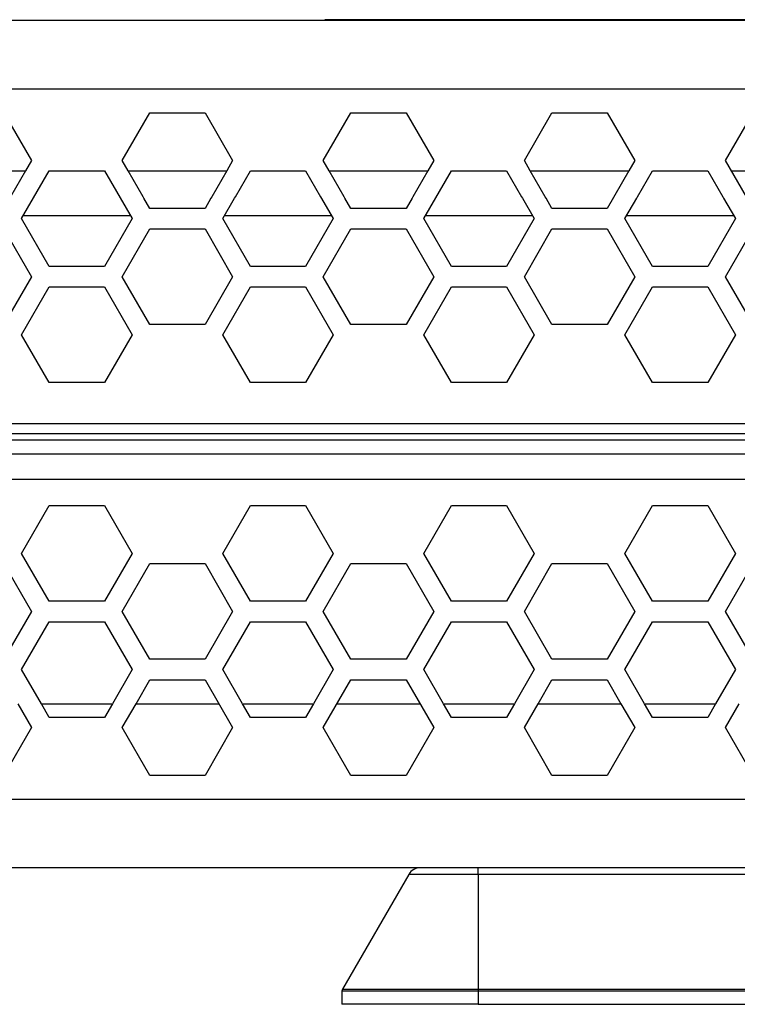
# Model space of a CAD drawing. Header units: millimetres. Extents: x -286 to 97, y 76 to 166.
# Tile 3 of 7: x -172 to -120, y 82 to 154. Entities that reach past the tile are written whole.
import ezdxf

# ---------------------------------------------------------------- set-up
doc = ezdxf.new("R2010")
doc.units = ezdxf.units.MM

# ---------------------------------------------------------------- blocks, each defined once
blk = doc.blocks.new('Netzteil-HLG-240-24__19', base_point=(-237.841, 103.721))
at = {"color": 7, "linetype": 'Continuous'}
for p, q in [((-178.948, 142.721), (-171.731, 142.721)), ((-169.999, 142.721), (-165.957, 142.721)), ((-164.225, 142.721), (-157.008, 142.721)), ((-155.276, 142.721), (-151.235, 142.721)), ((-149.503, 142.721), (-142.286, 142.721)), ((-140.554, 142.721), (-136.512, 142.721)), ((-134.78, 142.721), (-127.563, 142.721)), ((-125.831, 142.721), (-121.79, 142.721)), ((-120.058, 142.721), (-112.841, 142.721)), ((-170.576, 103.721), (-165.38, 103.721)), ((-163.648, 103.721), (-157.586, 103.721)), ((-155.854, 103.721), (-150.658, 103.721)), ((-148.925, 103.721), (-142.863, 103.721)), ((-141.131, 103.721), (-135.935, 103.721)), ((-134.203, 103.721), (-128.141, 103.721)), ((-126.409, 103.721), (-121.213, 103.721))]:
    blk.add_line(p, q, dxfattribs=at)
at = {"color": 1, "linetype": 'Continuous'}
for p, q in [((-164.052, 139.421), (-171.904, 139.421)), ((-149.33, 139.421), (-157.182, 139.421)), ((-134.607, 139.421), (-142.459, 139.421)), ((-119.885, 139.421), (-127.737, 139.421))]:
    blk.add_line(p, q, dxfattribs=at)
blk = doc.blocks.new('Gehaeuseschale-oben-L5_0007875-schwarz__20', base_point=(-254.088, 121.972))
at = {"color": 7, "linetype": 'Continuous'}
for p, q in [((-169.999, 153.721), (-173.319, 153.721)), ((-165.957, 153.721), (-169.999, 153.721)), ((-162.638, 153.721), (-165.957, 153.721)), ((-158.596, 153.721), (-162.638, 153.721)), ((-155.276, 153.721), (-158.596, 153.721)), ((-151.235, 153.721), (-155.276, 153.721)), ((-147.915, 153.721), (-151.235, 153.721)), ((-143.874, 153.721), (-147.915, 153.721)), ((-140.554, 153.721), (-143.874, 153.721)), ((-136.512, 153.721), (-140.554, 153.721)), ((-133.193, 153.721), (-136.512, 153.721)), ((-129.151, 153.721), (-133.193, 153.721)), ((-125.831, 153.721), (-129.151, 153.721)), ((-121.79, 153.721), (-125.831, 153.721)), ((-118.47, 153.721), (-121.79, 153.721)), ((-173.319, 146.971), (-171.298, 143.471)), ((-164.658, 143.471), (-162.638, 146.971)), ((-162.638, 146.971), (-158.596, 146.971)), ((-158.596, 146.971), (-156.575, 143.471)), ((-149.936, 143.471), (-147.915, 146.971)), ((-147.915, 146.971), (-143.874, 146.971)), ((-143.874, 146.971), (-141.853, 143.471)), ((-135.213, 143.471), (-133.193, 146.971)), ((-133.193, 146.971), (-129.151, 146.971)), ((-129.151, 146.971), (-127.13, 143.471)), ((-120.491, 143.471), (-118.47, 146.971)), ((-171.298, 143.471), (-171.731, 142.721)), ((-164.225, 142.721), (-164.658, 143.471)), ((-156.575, 143.471), (-157.008, 142.721)), ((-149.503, 142.721), (-149.936, 143.471)), ((-141.853, 143.471), (-142.286, 142.721)), ((-134.78, 142.721), (-135.213, 143.471)), ((-127.13, 143.471), (-127.563, 142.721)), ((-118.961, 140.821), (-120.491, 143.471)), ((-171.731, 142.721), (-172.828, 140.821)), ((-172.019, 139.221), (-169.999, 142.721)), ((-169.999, 142.721), (-165.957, 142.721)), ((-165.957, 142.721), (-163.937, 139.221)), ((-163.128, 140.821), (-164.225, 142.721)), ((-157.008, 142.721), (-158.105, 140.821)), ((-156.373, 140.821), (-155.276, 142.721)), ((-155.276, 142.721), (-151.235, 142.721)), ((-151.235, 142.721), (-150.138, 140.821)), ((-148.406, 140.821), (-149.503, 142.721)), ((-142.286, 142.721), (-143.383, 140.821)), ((-142.575, 139.221), (-140.554, 142.721)), ((-140.554, 142.721), (-136.512, 142.721)), ((-136.512, 142.721), (-135.415, 140.821)), ((-133.683, 140.821), (-134.78, 142.721)), ((-127.563, 142.721), (-129.151, 139.971)), ((-126.928, 140.821), (-125.831, 142.721)), ((-125.831, 142.721), (-121.79, 142.721)), ((-121.79, 142.721), (-120.693, 140.821)), ((-163.071, 140.721), (-163.128, 140.821)), ((-162.638, 139.971), (-163.071, 140.721)), ((-158.163, 140.721), (-158.596, 139.971)), ((-158.105, 140.821), (-158.163, 140.721)), ((-157.297, 139.221), (-156.431, 140.721)), ((-156.431, 140.721), (-156.373, 140.821)), ((-150.138, 140.821), (-149.214, 139.221)), ((-148.348, 140.721), (-148.406, 140.821)), ((-147.915, 139.971), (-148.348, 140.721)), ((-143.441, 140.721), (-143.874, 139.971)), ((-143.383, 140.821), (-143.441, 140.721)), ((-135.415, 140.821), (-135.358, 140.721)), ((-135.358, 140.721), (-134.492, 139.221)), ((-133.626, 140.721), (-133.683, 140.821)), ((-133.193, 139.971), (-133.626, 140.721)), ((-127.852, 139.221), (-126.986, 140.721)), ((-126.986, 140.721), (-126.928, 140.821)), ((-120.693, 140.821), (-120.635, 140.721)), ((-120.635, 140.721), (-119.769, 139.221)), ((-158.596, 139.971), (-162.638, 139.971)), ((-143.874, 139.971), (-147.915, 139.971)), ((-129.151, 139.971), (-133.193, 139.971)), ((-169.999, 135.721), (-172.019, 139.221)), ((-163.937, 139.221), (-165.957, 135.721)), ((-155.276, 135.721), (-157.297, 139.221)), ((-149.214, 139.221), (-151.235, 135.721)), ((-140.554, 135.721), (-142.575, 139.221)), ((-134.492, 139.221), (-136.512, 135.721)), ((-125.831, 135.721), (-127.852, 139.221)), ((-119.769, 139.221), (-121.79, 135.721)), ((-173.319, 138.471), (-171.298, 134.971)), ((-164.658, 134.971), (-162.638, 138.471)), ((-162.638, 138.471), (-158.596, 138.471)), ((-158.596, 138.471), (-156.575, 134.971)), ((-149.936, 134.971), (-147.915, 138.471)), ((-147.915, 138.471), (-143.874, 138.471)), ((-143.874, 138.471), (-141.853, 134.971)), ((-135.213, 134.971), (-133.193, 138.471)), ((-133.193, 138.471), (-129.151, 138.471)), ((-129.151, 138.471), (-127.13, 134.971)), ((-120.491, 134.971), (-118.47, 138.471)), ((-165.957, 135.721), (-169.999, 135.721)), ((-151.235, 135.721), (-155.276, 135.721)), ((-136.512, 135.721), (-140.554, 135.721)), ((-121.79, 135.721), (-125.831, 135.721)), ((-171.298, 134.971), (-173.319, 131.471)), ((-162.638, 131.471), (-164.658, 134.971)), ((-156.575, 134.971), (-158.596, 131.471)), ((-147.915, 131.471), (-149.936, 134.971)), ((-141.853, 134.971), (-143.874, 131.471)), ((-133.193, 131.471), (-135.213, 134.971)), ((-127.13, 134.971), (-129.151, 131.471)), ((-118.47, 131.471), (-120.491, 134.971)), ((-172.019, 130.721), (-169.999, 134.221)), ((-169.999, 134.221), (-165.957, 134.221)), ((-165.957, 134.221), (-163.937, 130.721)), ((-157.297, 130.721), (-155.276, 134.221)), ((-155.276, 134.221), (-151.235, 134.221)), ((-151.235, 134.221), (-149.214, 130.721)), ((-142.575, 130.721), (-140.554, 134.221)), ((-140.554, 134.221), (-136.512, 134.221)), ((-136.512, 134.221), (-134.492, 130.721)), ((-127.852, 130.721), (-125.831, 134.221)), ((-125.831, 134.221), (-121.79, 134.221)), ((-121.79, 134.221), (-119.769, 130.721)), ((-158.596, 131.471), (-162.638, 131.471)), ((-143.874, 131.471), (-147.915, 131.471)), ((-129.151, 131.471), (-133.193, 131.471)), ((-169.999, 127.221), (-172.019, 130.721)), ((-163.937, 130.721), (-165.957, 127.221)), ((-155.276, 127.221), (-157.297, 130.721)), ((-149.214, 130.721), (-151.235, 127.221)), ((-140.554, 127.221), (-142.575, 130.721)), ((-134.492, 130.721), (-136.512, 127.221)), ((-125.831, 127.221), (-127.852, 130.721)), ((-119.769, 130.721), (-121.79, 127.221)), ((-165.957, 127.221), (-169.999, 127.221)), ((-151.235, 127.221), (-155.276, 127.221)), ((-136.512, 127.221), (-140.554, 127.221)), ((-121.79, 127.221), (-125.831, 127.221)), ((-254.088, 124.221), (35.912, 124.221))]:
    blk.add_line(p, q, dxfattribs=at)
at = {"color": 1, "linetype": 'Continuous'}
for p, q in [((-254.088, 148.721), (35.912, 148.721)), ((35.912, 121.972), (-254.088, 121.972))]:
    blk.add_line(p, q, dxfattribs=at)
blk = doc.blocks.new('Gehaeuseschale-oben__21', base_point=(-254.088, 121.972))
at = {"color": 7, "linetype": 'Continuous'}
for p, q in [((-169.999, 153.721), (-173.319, 153.721)), ((-165.957, 153.721), (-169.999, 153.721)), ((-162.638, 153.721), (-165.957, 153.721)), ((-158.596, 153.721), (-162.638, 153.721)), ((-155.276, 153.721), (-158.596, 153.721)), ((-151.235, 153.721), (-155.276, 153.721)), ((-147.915, 153.721), (-151.235, 153.721)), ((-143.874, 153.721), (-147.915, 153.721)), ((-140.554, 153.721), (-143.874, 153.721)), ((-136.512, 153.721), (-140.554, 153.721)), ((-133.193, 153.721), (-136.512, 153.721)), ((-129.151, 153.721), (-133.193, 153.721)), ((-125.831, 153.721), (-129.151, 153.721)), ((-121.79, 153.721), (-125.831, 153.721)), ((-118.47, 153.721), (-121.79, 153.721)), ((-173.319, 146.971), (-171.298, 143.471)), ((-164.658, 143.471), (-162.638, 146.971)), ((-162.638, 146.971), (-158.596, 146.971)), ((-158.596, 146.971), (-156.575, 143.471)), ((-149.936, 143.471), (-147.915, 146.971)), ((-147.915, 146.971), (-143.874, 146.971)), ((-143.874, 146.971), (-141.853, 143.471)), ((-135.213, 143.471), (-133.193, 146.971)), ((-133.193, 146.971), (-129.151, 146.971)), ((-129.151, 146.971), (-127.13, 143.471)), ((-120.491, 143.471), (-118.47, 146.971)), ((-171.298, 143.471), (-171.731, 142.721)), ((-164.225, 142.721), (-164.658, 143.471)), ((-156.575, 143.471), (-157.008, 142.721)), ((-149.503, 142.721), (-149.936, 143.471)), ((-141.853, 143.471), (-142.286, 142.721)), ((-134.78, 142.721), (-135.213, 143.471)), ((-127.13, 143.471), (-127.563, 142.721)), ((-118.961, 140.821), (-120.491, 143.471)), ((-171.731, 142.721), (-172.828, 140.821)), ((-172.019, 139.221), (-169.999, 142.721)), ((-169.999, 142.721), (-165.957, 142.721)), ((-165.957, 142.721), (-163.937, 139.221)), ((-163.128, 140.821), (-164.225, 142.721)), ((-157.008, 142.721), (-158.105, 140.821)), ((-156.373, 140.821), (-155.276, 142.721)), ((-155.276, 142.721), (-151.235, 142.721)), ((-151.235, 142.721), (-150.138, 140.821)), ((-148.406, 140.821), (-149.503, 142.721)), ((-142.286, 142.721), (-143.383, 140.821)), ((-142.575, 139.221), (-140.554, 142.721)), ((-140.554, 142.721), (-136.512, 142.721)), ((-136.512, 142.721), (-135.415, 140.821)), ((-133.683, 140.821), (-134.78, 142.721)), ((-127.563, 142.721), (-129.151, 139.971)), ((-126.928, 140.821), (-125.831, 142.721)), ((-125.831, 142.721), (-121.79, 142.721)), ((-121.79, 142.721), (-120.693, 140.821)), ((-163.071, 140.721), (-163.128, 140.821)), ((-162.638, 139.971), (-163.071, 140.721)), ((-158.163, 140.721), (-158.596, 139.971)), ((-158.105, 140.821), (-158.163, 140.721)), ((-157.297, 139.221), (-156.431, 140.721)), ((-156.431, 140.721), (-156.373, 140.821)), ((-150.138, 140.821), (-149.214, 139.221)), ((-148.348, 140.721), (-148.406, 140.821)), ((-147.915, 139.971), (-148.348, 140.721)), ((-143.441, 140.721), (-143.874, 139.971)), ((-143.383, 140.821), (-143.441, 140.721)), ((-135.415, 140.821), (-135.358, 140.721)), ((-135.358, 140.721), (-134.492, 139.221)), ((-133.626, 140.721), (-133.683, 140.821)), ((-133.193, 139.971), (-133.626, 140.721)), ((-127.852, 139.221), (-126.986, 140.721)), ((-126.986, 140.721), (-126.928, 140.821)), ((-120.693, 140.821), (-120.635, 140.721)), ((-120.635, 140.721), (-119.769, 139.221)), ((-158.596, 139.971), (-162.638, 139.971)), ((-143.874, 139.971), (-147.915, 139.971)), ((-129.151, 139.971), (-133.193, 139.971)), ((-169.999, 135.721), (-172.019, 139.221)), ((-163.937, 139.221), (-165.957, 135.721)), ((-155.276, 135.721), (-157.297, 139.221)), ((-149.214, 139.221), (-151.235, 135.721)), ((-140.554, 135.721), (-142.575, 139.221)), ((-134.492, 139.221), (-136.512, 135.721)), ((-125.831, 135.721), (-127.852, 139.221)), ((-119.769, 139.221), (-121.79, 135.721)), ((-173.319, 138.471), (-171.298, 134.971)), ((-164.658, 134.971), (-162.638, 138.471)), ((-162.638, 138.471), (-158.596, 138.471)), ((-158.596, 138.471), (-156.575, 134.971)), ((-149.936, 134.971), (-147.915, 138.471)), ((-147.915, 138.471), (-143.874, 138.471)), ((-143.874, 138.471), (-141.853, 134.971)), ((-135.213, 134.971), (-133.193, 138.471)), ((-133.193, 138.471), (-129.151, 138.471)), ((-129.151, 138.471), (-127.13, 134.971)), ((-120.491, 134.971), (-118.47, 138.471)), ((-165.957, 135.721), (-169.999, 135.721)), ((-151.235, 135.721), (-155.276, 135.721)), ((-136.512, 135.721), (-140.554, 135.721)), ((-121.79, 135.721), (-125.831, 135.721)), ((-171.298, 134.971), (-173.319, 131.471)), ((-162.638, 131.471), (-164.658, 134.971)), ((-156.575, 134.971), (-158.596, 131.471)), ((-147.915, 131.471), (-149.936, 134.971)), ((-141.853, 134.971), (-143.874, 131.471)), ((-133.193, 131.471), (-135.213, 134.971)), ((-127.13, 134.971), (-129.151, 131.471)), ((-118.47, 131.471), (-120.491, 134.971)), ((-172.019, 130.721), (-169.999, 134.221)), ((-169.999, 134.221), (-165.957, 134.221)), ((-165.957, 134.221), (-163.937, 130.721)), ((-157.297, 130.721), (-155.276, 134.221)), ((-155.276, 134.221), (-151.235, 134.221)), ((-151.235, 134.221), (-149.214, 130.721)), ((-142.575, 130.721), (-140.554, 134.221)), ((-140.554, 134.221), (-136.512, 134.221)), ((-136.512, 134.221), (-134.492, 130.721)), ((-127.852, 130.721), (-125.831, 134.221)), ((-125.831, 134.221), (-121.79, 134.221)), ((-121.79, 134.221), (-119.769, 130.721)), ((-158.596, 131.471), (-162.638, 131.471)), ((-143.874, 131.471), (-147.915, 131.471)), ((-129.151, 131.471), (-133.193, 131.471)), ((-169.999, 127.221), (-172.019, 130.721)), ((-163.937, 130.721), (-165.957, 127.221)), ((-155.276, 127.221), (-157.297, 130.721)), ((-149.214, 130.721), (-151.235, 127.221)), ((-140.554, 127.221), (-142.575, 130.721)), ((-134.492, 130.721), (-136.512, 127.221)), ((-125.831, 127.221), (-127.852, 130.721)), ((-119.769, 130.721), (-121.79, 127.221)), ((-165.957, 127.221), (-169.999, 127.221)), ((-151.235, 127.221), (-155.276, 127.221)), ((-136.512, 127.221), (-140.554, 127.221)), ((-121.79, 127.221), (-125.831, 127.221)), ((-254.088, 124.221), (35.912, 124.221))]:
    blk.add_line(p, q, dxfattribs=at)
at = {"color": 1, "linetype": 'Continuous'}
for p, q in [((-254.088, 148.721), (35.912, 148.721)), ((35.912, 121.972), (-254.088, 121.972))]:
    blk.add_line(p, q, dxfattribs=at)
blk = doc.blocks.new('Gehaeuseschale-unten__22', base_point=(-254.088, 91.721))
at = {"color": 1, "linetype": 'Continuous'}
for p, q in [((35.912, 123.469), (-254.088, 123.469)), ((-254.088, 123.045), (35.912, 123.045)), ((35.912, 121.972), (-254.088, 121.972)), ((-254.088, 120.144), (32.112, 120.157)), ((-16.588, 96.721), (-240.018, 96.721))]:
    blk.add_line(p, q, dxfattribs=at)
at = {"color": 7, "linetype": 'Continuous'}
for p, q in [((-172.019, 114.721), (-169.999, 118.221)), ((-169.999, 118.221), (-165.957, 118.221)), ((-165.957, 118.221), (-163.937, 114.721)), ((-157.297, 114.721), (-155.276, 118.221)), ((-155.276, 118.221), (-151.235, 118.221)), ((-151.235, 118.221), (-149.214, 114.721)), ((-142.575, 114.721), (-140.554, 118.221)), ((-140.554, 118.221), (-136.512, 118.221)), ((-136.512, 118.221), (-134.492, 114.721)), ((-127.852, 114.721), (-125.831, 118.221)), ((-125.831, 118.221), (-121.79, 118.221)), ((-121.79, 118.221), (-119.769, 114.721)), ((-169.999, 111.221), (-172.019, 114.721)), ((-163.937, 114.721), (-165.957, 111.221)), ((-155.276, 111.221), (-157.297, 114.721)), ((-149.214, 114.721), (-151.235, 111.221)), ((-140.554, 111.221), (-142.575, 114.721)), ((-134.492, 114.721), (-136.512, 111.221)), ((-125.831, 111.221), (-127.852, 114.721)), ((-119.769, 114.721), (-121.79, 111.221)), ((-173.319, 113.971), (-171.298, 110.471)), ((-164.658, 110.471), (-162.638, 113.971)), ((-162.638, 113.971), (-158.596, 113.971)), ((-158.596, 113.971), (-156.575, 110.471)), ((-149.936, 110.471), (-147.915, 113.971)), ((-147.915, 113.971), (-143.874, 113.971)), ((-143.874, 113.971), (-141.853, 110.471)), ((-135.213, 110.471), (-133.193, 113.971)), ((-133.193, 113.971), (-129.151, 113.971)), ((-129.151, 113.971), (-127.13, 110.471)), ((-120.491, 110.471), (-118.47, 113.971)), ((-165.957, 111.221), (-169.999, 111.221)), ((-151.235, 111.221), (-155.276, 111.221)), ((-136.512, 111.221), (-140.554, 111.221)), ((-121.79, 111.221), (-125.831, 111.221)), ((-171.298, 110.471), (-173.319, 106.971)), ((-162.638, 106.971), (-164.658, 110.471)), ((-156.575, 110.471), (-158.596, 106.971)), ((-147.915, 106.971), (-149.936, 110.471)), ((-141.853, 110.471), (-143.874, 106.971)), ((-133.193, 106.971), (-135.213, 110.471)), ((-127.13, 110.471), (-129.151, 106.971)), ((-118.47, 106.971), (-120.491, 110.471)), ((-172.019, 106.221), (-169.999, 109.721)), ((-169.999, 109.721), (-165.957, 109.721)), ((-165.957, 109.721), (-163.937, 106.221)), ((-157.297, 106.221), (-155.276, 109.721)), ((-155.276, 109.721), (-151.235, 109.721)), ((-151.235, 109.721), (-149.214, 106.221)), ((-142.575, 106.221), (-140.554, 109.721)), ((-140.554, 109.721), (-136.512, 109.721)), ((-136.512, 109.721), (-134.492, 106.221)), ((-127.852, 106.221), (-125.831, 109.721)), ((-125.831, 109.721), (-121.79, 109.721)), ((-121.79, 109.721), (-119.769, 106.221)), ((-158.596, 106.971), (-162.638, 106.971)), ((-143.874, 106.971), (-147.915, 106.971)), ((-129.151, 106.971), (-133.193, 106.971)), ((-170.576, 103.721), (-172.019, 106.221)), ((-163.937, 106.221), (-165.38, 103.721)), ((-155.854, 103.721), (-157.297, 106.221)), ((-149.214, 106.221), (-150.658, 103.721)), ((-141.131, 103.721), (-142.575, 106.221)), ((-134.492, 106.221), (-135.935, 103.721)), ((-126.409, 103.721), (-127.852, 106.221)), ((-119.769, 106.221), (-121.213, 103.721)), ((-163.648, 103.721), (-162.638, 105.471)), ((-162.638, 105.471), (-158.596, 105.471)), ((-158.596, 105.471), (-156.575, 101.971)), ((-149.936, 101.971), (-147.915, 105.471)), ((-147.915, 105.471), (-143.874, 105.471)), ((-143.874, 105.471), (-141.853, 101.971)), ((-134.203, 103.721), (-133.193, 105.471)), ((-133.193, 105.471), (-129.151, 105.471)), ((-129.151, 105.471), (-128.141, 103.721)), ((-172.308, 103.721), (-171.298, 101.971)), ((-169.999, 102.721), (-170.576, 103.721)), ((-165.38, 103.721), (-165.957, 102.721)), ((-164.658, 101.971), (-163.648, 103.721)), ((-155.276, 102.721), (-155.854, 103.721)), ((-150.658, 103.721), (-151.235, 102.721)), ((-140.554, 102.721), (-141.131, 103.721)), ((-135.935, 103.721), (-136.512, 102.721)), ((-135.213, 101.971), (-134.203, 103.721)), ((-128.141, 103.721), (-127.13, 101.971)), ((-125.831, 102.721), (-126.409, 103.721)), ((-121.213, 103.721), (-121.79, 102.721)), ((-120.491, 101.971), (-119.481, 103.721)), ((-165.957, 102.721), (-169.999, 102.721)), ((-151.235, 102.721), (-155.276, 102.721)), ((-136.512, 102.721), (-140.554, 102.721)), ((-121.79, 102.721), (-125.831, 102.721)), ((-171.298, 101.971), (-173.319, 98.471)), ((-162.638, 98.471), (-164.658, 101.971)), ((-156.575, 101.971), (-158.596, 98.471)), ((-147.915, 98.471), (-149.936, 101.971)), ((-141.853, 101.971), (-143.874, 98.471)), ((-133.193, 98.471), (-135.213, 101.971)), ((-127.13, 101.971), (-129.151, 98.471)), ((-118.47, 98.471), (-120.491, 101.971)), ((-158.596, 98.471), (-162.638, 98.471)), ((-143.874, 98.471), (-147.915, 98.471)), ((-129.151, 98.471), (-133.193, 98.471)), ((-169.999, 91.721), (-173.319, 91.721)), ((-165.957, 91.721), (-169.999, 91.721)), ((-162.638, 91.721), (-165.957, 91.721)), ((-158.596, 91.721), (-162.638, 91.721)), ((-155.276, 91.721), (-158.596, 91.721)), ((-151.235, 91.721), (-155.276, 91.721)), ((-147.915, 91.721), (-151.235, 91.721)), ((-143.874, 91.721), (-147.915, 91.721)), ((-142.815, 91.721), (-143.874, 91.721)), ((-140.554, 91.721), (-142.815, 91.721)), ((-139.222, 91.721), (-140.554, 91.721)), ((-138.588, 91.721), (-139.222, 91.721)), ((-136.512, 91.721), (-138.588, 91.721)), ((-133.583, 91.721), (-136.512, 91.721)), ((-133.193, 91.721), (-133.583, 91.721)), ((-132.334, 91.721), (-133.193, 91.721)), ((-129.151, 91.721), (-132.334, 91.721)), ((-125.831, 91.721), (-129.151, 91.721)), ((-121.79, 91.721), (-125.831, 91.721)), ((-118.47, 91.721), (-121.79, 91.721))]:
    blk.add_line(p, q, dxfattribs=at)
blk = doc.blocks.new('Gehaeuseschale-unten-L5_0007876-schwarz__23', base_point=(-254.088, 91.721))
at = {"color": 1, "linetype": 'Continuous'}
for p, q in [((35.912, 123.469), (-254.088, 123.469)), ((-254.088, 123.045), (35.912, 123.045)), ((35.912, 121.972), (-254.088, 121.972)), ((-254.088, 120.144), (32.112, 120.157)), ((-16.588, 96.721), (-240.018, 96.721))]:
    blk.add_line(p, q, dxfattribs=at)
at = {"color": 7, "linetype": 'Continuous'}
for p, q in [((-172.019, 114.721), (-169.999, 118.221)), ((-169.999, 118.221), (-165.957, 118.221)), ((-165.957, 118.221), (-163.937, 114.721)), ((-157.297, 114.721), (-155.276, 118.221)), ((-155.276, 118.221), (-151.235, 118.221)), ((-151.235, 118.221), (-149.214, 114.721)), ((-142.575, 114.721), (-140.554, 118.221)), ((-140.554, 118.221), (-136.512, 118.221)), ((-136.512, 118.221), (-134.492, 114.721)), ((-127.852, 114.721), (-125.831, 118.221)), ((-125.831, 118.221), (-121.79, 118.221)), ((-121.79, 118.221), (-119.769, 114.721)), ((-169.999, 111.221), (-172.019, 114.721)), ((-163.937, 114.721), (-165.957, 111.221)), ((-155.276, 111.221), (-157.297, 114.721)), ((-149.214, 114.721), (-151.235, 111.221)), ((-140.554, 111.221), (-142.575, 114.721)), ((-134.492, 114.721), (-136.512, 111.221)), ((-125.831, 111.221), (-127.852, 114.721)), ((-119.769, 114.721), (-121.79, 111.221)), ((-173.319, 113.971), (-171.298, 110.471)), ((-164.658, 110.471), (-162.638, 113.971)), ((-162.638, 113.971), (-158.596, 113.971)), ((-158.596, 113.971), (-156.575, 110.471)), ((-149.936, 110.471), (-147.915, 113.971)), ((-147.915, 113.971), (-143.874, 113.971)), ((-143.874, 113.971), (-141.853, 110.471)), ((-135.213, 110.471), (-133.193, 113.971)), ((-133.193, 113.971), (-129.151, 113.971)), ((-129.151, 113.971), (-127.13, 110.471)), ((-120.491, 110.471), (-118.47, 113.971)), ((-165.957, 111.221), (-169.999, 111.221)), ((-151.235, 111.221), (-155.276, 111.221)), ((-136.512, 111.221), (-140.554, 111.221)), ((-121.79, 111.221), (-125.831, 111.221)), ((-171.298, 110.471), (-173.319, 106.971)), ((-162.638, 106.971), (-164.658, 110.471)), ((-156.575, 110.471), (-158.596, 106.971)), ((-147.915, 106.971), (-149.936, 110.471)), ((-141.853, 110.471), (-143.874, 106.971)), ((-133.193, 106.971), (-135.213, 110.471)), ((-127.13, 110.471), (-129.151, 106.971)), ((-118.47, 106.971), (-120.491, 110.471)), ((-172.019, 106.221), (-169.999, 109.721)), ((-169.999, 109.721), (-165.957, 109.721)), ((-165.957, 109.721), (-163.937, 106.221)), ((-157.297, 106.221), (-155.276, 109.721)), ((-155.276, 109.721), (-151.235, 109.721)), ((-151.235, 109.721), (-149.214, 106.221)), ((-142.575, 106.221), (-140.554, 109.721)), ((-140.554, 109.721), (-136.512, 109.721)), ((-136.512, 109.721), (-134.492, 106.221)), ((-127.852, 106.221), (-125.831, 109.721)), ((-125.831, 109.721), (-121.79, 109.721)), ((-121.79, 109.721), (-119.769, 106.221)), ((-158.596, 106.971), (-162.638, 106.971)), ((-143.874, 106.971), (-147.915, 106.971)), ((-129.151, 106.971), (-133.193, 106.971)), ((-170.576, 103.721), (-172.019, 106.221)), ((-163.937, 106.221), (-165.38, 103.721)), ((-155.854, 103.721), (-157.297, 106.221)), ((-149.214, 106.221), (-150.658, 103.721)), ((-141.131, 103.721), (-142.575, 106.221)), ((-134.492, 106.221), (-135.935, 103.721)), ((-126.409, 103.721), (-127.852, 106.221)), ((-119.769, 106.221), (-121.213, 103.721)), ((-163.648, 103.721), (-162.638, 105.471)), ((-162.638, 105.471), (-158.596, 105.471)), ((-158.596, 105.471), (-156.575, 101.971)), ((-149.936, 101.971), (-147.915, 105.471)), ((-147.915, 105.471), (-143.874, 105.471)), ((-143.874, 105.471), (-141.853, 101.971)), ((-134.203, 103.721), (-133.193, 105.471)), ((-133.193, 105.471), (-129.151, 105.471)), ((-129.151, 105.471), (-128.141, 103.721)), ((-172.308, 103.721), (-171.298, 101.971)), ((-169.999, 102.721), (-170.576, 103.721)), ((-165.38, 103.721), (-165.957, 102.721)), ((-164.658, 101.971), (-163.648, 103.721)), ((-155.276, 102.721), (-155.854, 103.721)), ((-150.658, 103.721), (-151.235, 102.721)), ((-140.554, 102.721), (-141.131, 103.721)), ((-135.935, 103.721), (-136.512, 102.721)), ((-135.213, 101.971), (-134.203, 103.721)), ((-128.141, 103.721), (-127.13, 101.971)), ((-125.831, 102.721), (-126.409, 103.721)), ((-121.213, 103.721), (-121.79, 102.721)), ((-120.491, 101.971), (-119.481, 103.721)), ((-165.957, 102.721), (-169.999, 102.721)), ((-151.235, 102.721), (-155.276, 102.721)), ((-136.512, 102.721), (-140.554, 102.721)), ((-121.79, 102.721), (-125.831, 102.721)), ((-171.298, 101.971), (-173.319, 98.471)), ((-162.638, 98.471), (-164.658, 101.971)), ((-156.575, 101.971), (-158.596, 98.471)), ((-147.915, 98.471), (-149.936, 101.971)), ((-141.853, 101.971), (-143.874, 98.471)), ((-133.193, 98.471), (-135.213, 101.971)), ((-127.13, 101.971), (-129.151, 98.471)), ((-118.47, 98.471), (-120.491, 101.971)), ((-158.596, 98.471), (-162.638, 98.471)), ((-143.874, 98.471), (-147.915, 98.471)), ((-129.151, 98.471), (-133.193, 98.471)), ((-169.999, 91.721), (-173.319, 91.721)), ((-165.957, 91.721), (-169.999, 91.721)), ((-162.638, 91.721), (-165.957, 91.721)), ((-158.596, 91.721), (-162.638, 91.721)), ((-155.276, 91.721), (-158.596, 91.721)), ((-151.235, 91.721), (-155.276, 91.721)), ((-147.915, 91.721), (-151.235, 91.721)), ((-143.874, 91.721), (-147.915, 91.721)), ((-142.815, 91.721), (-143.874, 91.721)), ((-140.554, 91.721), (-142.815, 91.721)), ((-139.222, 91.721), (-140.554, 91.721)), ((-138.588, 91.721), (-139.222, 91.721)), ((-136.512, 91.721), (-138.588, 91.721)), ((-133.583, 91.721), (-136.512, 91.721)), ((-133.193, 91.721), (-133.583, 91.721)), ((-132.334, 91.721), (-133.193, 91.721)), ((-129.151, 91.721), (-132.334, 91.721)), ((-125.831, 91.721), (-129.151, 91.721)), ((-121.79, 91.721), (-125.831, 91.721)), ((-118.47, 91.721), (-121.79, 91.721))]:
    blk.add_line(p, q, dxfattribs=at)
blk = doc.blocks.new('ARRI-Logo__30', base_point=(-149.831, 153.721))
at = {"color": 7, "linetype": 'Continuous'}
for p, q in [((-149.831, 153.782), (-149.831, 153.721)), ((-68.331, 153.782), (-149.831, 153.782)), ((-68.331, 153.782), (-68.331, 153.721))]:
    blk.add_line(p, q, dxfattribs=at)
blk = doc.blocks.new('ARRI-Logo-Kopie-L5_0007814-schwarz__31', base_point=(-149.831, 153.721))
at = {"color": 7, "linetype": 'Continuous'}
for p, q in [((-149.831, 153.782), (-149.831, 153.721)), ((-68.331, 153.782), (-149.831, 153.782)), ((-68.331, 153.782), (-68.331, 153.721))]:
    blk.add_line(p, q, dxfattribs=at)
blk = doc.blocks.new('Kupplungsplatte__32', base_point=(-148.588, 81.721))
at = {"color": 7, "linetype": 'Continuous'}
for p, q in [((-140.554, 91.721), (-142.815, 91.721)), ((-139.222, 91.721), (-140.554, 91.721)), ((-138.588, 91.721), (-139.222, 91.721)), ((-136.512, 91.721), (-138.588, 91.721)), ((-133.583, 91.721), (-136.512, 91.721)), ((-133.193, 91.721), (-133.583, 91.721)), ((-132.334, 91.721), (-133.193, 91.721)), ((-129.151, 91.721), (-132.334, 91.721)), ((-125.831, 91.721), (-129.151, 91.721)), ((-121.79, 91.721), (-125.831, 91.721)), ((-118.47, 91.721), (-121.79, 91.721)), ((-114.429, 91.721), (-118.47, 91.721)), ((-111.109, 91.721), (-114.429, 91.721)), ((-107.068, 91.721), (-111.109, 91.721)), ((-103.748, 91.721), (-107.068, 91.721)), ((-99.706, 91.721), (-103.748, 91.721)), ((-96.387, 91.721), (-99.706, 91.721)), ((-92.345, 91.721), (-96.387, 91.721)), ((-89.025, 91.721), (-92.345, 91.721)), ((-85.842, 91.721), (-89.025, 91.721)), ((-84.984, 91.721), (-85.842, 91.721)), ((-84.593, 91.721), (-84.984, 91.721)), ((-81.664, 91.721), (-84.593, 91.721)), ((-79.588, 91.721), (-81.664, 91.721)), ((-78.954, 91.721), (-79.588, 91.721)), ((-77.623, 91.721), (-78.954, 91.721)), ((-75.362, 91.721), (-77.623, 91.721)), ((-143.681, 91.221), (-148.531, 82.819)), ((-74.496, 91.221), (-69.645, 82.819)), ((-148.572, 82.674), (-148.588, 81.721)), ((-69.605, 82.674), (-69.588, 81.721)), ((-138.588, 81.721), (-148.588, 81.721)), ((-138.588, 81.721), (-79.588, 81.721)), ((-79.588, 81.721), (-69.588, 81.721))]:
    blk.add_line(p, q, dxfattribs=at)
at = {"color": 1, "linetype": 'Continuous'}
for p, q in [((-138.588, 91.221), (-138.588, 91.721)), ((-79.588, 91.221), (-79.588, 91.721)), ((-138.588, 91.221), (-143.681, 91.221)), ((-138.588, 91.221), (-138.588, 82.819)), ((-79.588, 91.221), (-138.588, 91.221)), ((-79.588, 91.221), (-74.496, 91.221)), ((-79.588, 91.221), (-79.588, 82.819)), ((-138.588, 82.674), (-148.572, 82.674)), ((-148.531, 82.819), (-138.588, 82.819)), ((-138.588, 82.819), (-79.588, 82.819)), ((-138.588, 82.819), (-138.588, 82.674)), ((-138.588, 82.674), (-138.588, 81.721)), ((-79.588, 82.674), (-138.588, 82.674)), ((-79.588, 82.819), (-79.588, 82.674)), ((-69.645, 82.819), (-79.588, 82.819)), ((-79.588, 82.674), (-79.588, 81.721)), ((-79.588, 82.674), (-69.605, 82.674))]:
    blk.add_line(p, q, dxfattribs=at)
at = {"color": 7, "linetype": 'Continuous'}
for centre, radius, start, end in [((-142.815, 90.721), 1, 90, 150), ((-75.362, 90.721), 1, 30, 90), ((-148.272, 82.669), 0.3, 150, 179), ((-69.905, 82.669), 0.3, 1, 30)]:
    blk.add_arc(centre, radius, start, end, dxfattribs=at)
blk = doc.blocks.new('Netzteil-S60__33', base_point=(-286.088, 75.721))
for name, p in [('Gehaeuseschale-oben-L5_0007875-schwarz__20', (-254.088, 121.972)), ('Gehaeuseschale-oben__21', (-254.088, 121.972)), ('ARRI-Logo__30', (-149.831, 153.721)), ('ARRI-Logo-Kopie-L5_0007814-schwarz__31', (-149.831, 153.721)), ('Netzteil-HLG-240-24__19', (-237.841, 103.721)), ('Gehaeuseschale-unten__22', (-254.088, 91.721)), ('Gehaeuseschale-unten-L5_0007876-schwarz__23', (-254.088, 91.721)), ('Kupplungsplatte__32', (-148.588, 81.721))]:
    blk.add_blockref(name, p)
blk = doc.blocks.new('SA_LinksA', base_point=(-94.588, 121))
blk.add_blockref('Netzteil-S60__33', (-286.088, 75.721))

msp = doc.modelspace()

# ---------------------------------------------------------------- block references
msp.add_blockref('SA_LinksA', (-94.588, 121))

doc.saveas('drawing.dxf')
